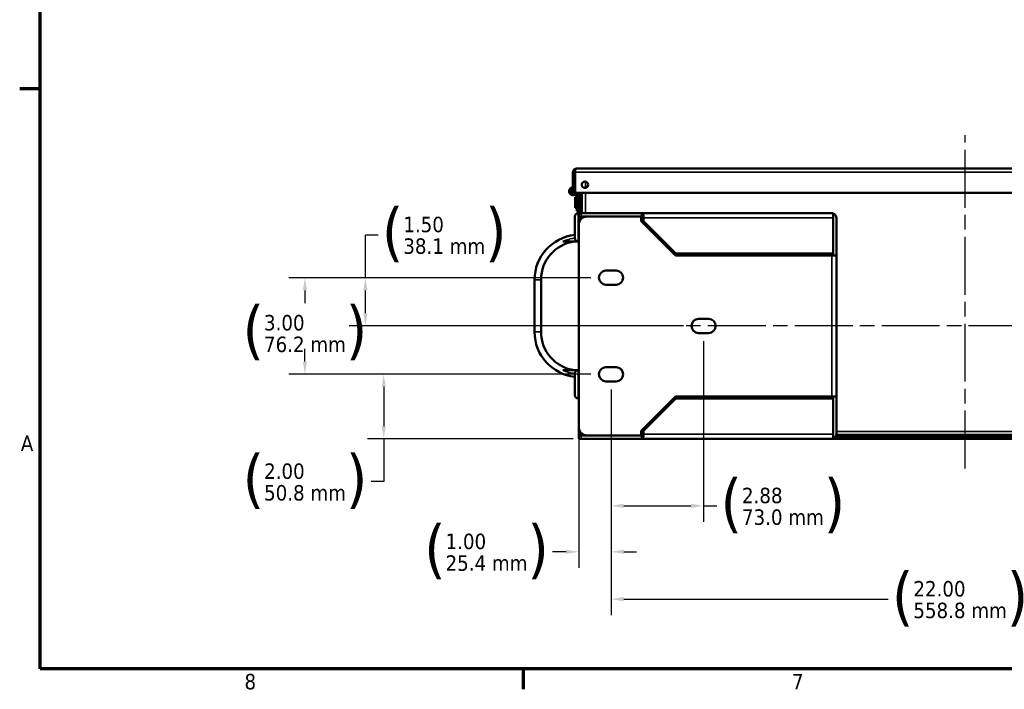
# Model space of a CAD drawing. Header units: inches. Extents: x 0 to 136, y 2 to 86.
# Tile 1 of 74: x 1 to 32, y 3 to 24. Entities that reach past the tile are written whole.
import ezdxf

# ---------------------------------------------------------------- set-up
doc = ezdxf.new("R2010")
doc.units = ezdxf.units.IN
doc.header["$LTSCALE"] = 4
doc.header["$MEASUREMENT"] = 0
doc.linetypes.add('CHAIN', pattern=[0.7087, 0.4724, -0.0591, 0.1181, -0.0591])
for name, color, linetype, lineweight in [('Border (ANSI)', 7, 'Continuous', 70), ('Centerline (ANSI)', 7, 'Continuous', 25), ('Dimension (ANSI)', 7, 'Continuous', 25), ('Visible (ANSI)', 7, 'Continuous', 50), ('Visible Narrow (ANSI)', 7, 'Continuous', 35)]:
    doc.layers.add(name, color=color, linetype=linetype, lineweight=lineweight)
doc.styles.add('Dimension Text', font='tahoma.ttf')
doc.dimstyles.new('Dual Dimension', dxfattribs={"dimscale": 4, "dimtxt": 0.12, "dimasz": 0.098425, "dimexe": 0.125, "dimexo": 0.0625, "dimgap": 0.031496, "dimtad": 0, "dimtih": 1, "dimtoh": 1, "dimrnd": 1e-08, "dimzin": 4, "dimdsep": 46, "dimtxsty": 'Dimension Text', "dimcen": 0.09, "dimdle": 0.393701, "dimclrd": 256, "dimclre": 256, "dimclrt": 256, "dimadec": 0, "dimazin": 1, "dimtfac": 1, "dimtofl": 0, "dimtmove": 0, "dimatfit": 3, "dimfxl": 1, "dimtolj": 1, "dimtzin": 4, "dimlwd": -1, "dimlwe": -1, "dimarcsym": 0})

# ---------------------------------------------------------------- blocks, each defined once
blk = doc.blocks.new('Borders Default Border')
at = {"layer": 'Border (ANSI)'}
for p, q in [((0.5, 5.5), (0.34, 5.5)), ((4.25, 1), (4.25, 0.84))]:
    blk.add_line(p, q, dxfattribs=at)
at = {"layer": 'Border (ANSI)', "flags": 128}
blk.add_lwpolyline([(0.5, 1), (0.5, 21), (33.5, 21), (33.5, 1), (0.5, 1)], dxfattribs=at)
at = {"layer": 'Border (ANSI)', "char_height": 0.12, "attachment_point": 7, "style": 'Dimension Text'}
for s, insert in [('A', (0.349, 2.69)), ('8', (2.0858, 0.8373)), ('7', (6.3378, 0.84))]:
    blk.add_mtext(s, dxfattribs=dict(at, insert=insert))
blk = doc.blocks.new('*D9')
at = {"layer": 'Defpoints', "color": 0, "transparency": 16777216}
for p in [(19.73, 12.92), (41.73, 12.92), (41.73, 6.159)]:
    blk.add_point(p, dxfattribs=at)
at = {"layer": 'Dimension (ANSI)', "transparency": 16777216}
for p, q in [((19.73, 12.67), (19.73, 5.659)), ((41.73, 12.67), (41.73, 5.659)), ((20.123, 6.159), (28.343, 6.159)), ((41.336, 6.159), (32.805, 6.159))]:
    blk.add_line(p, q, dxfattribs=at)
for points in [[(20.123, 6.225), (20.123, 6.093), (19.73, 6.159)], [(41.336, 6.225), (41.336, 6.093), (41.73, 6.159)]]:
    blk.add_solid(points, dxfattribs=at)
at = {"layer": 'Dimension (ANSI)', "transparency": 16777216, "insert": (30.574, 6.159), "char_height": 0.48, "attachment_point": 5, "style": 'Dimension Text'}
blk.add_mtext('\\A1;{\\H3.0x;(}\\S22.00^ 558.8 mm;{\\H3.0x;)}', dxfattribs=at)
blk = doc.blocks.new('*D10')
at = {"layer": 'Defpoints', "color": 0, "transparency": 16777216}
for p in [(12.1, 16.139), (19.355, 16.139), (22.23, 14.639)]:
    blk.add_point(p, dxfattribs=at)
at = {"layer": 'Dimension (ANSI)', "transparency": 16777216}
for p, q in [((12.1, 16.139), (12.1, 17.468)), ((12.1, 17.468), (12.494, 17.468)), ((19.105, 16.139), (11.6, 16.139)), ((12.1, 15.033), (12.1, 15.745)), ((21.98, 14.639), (11.6, 14.639))]:
    blk.add_line(p, q, dxfattribs=at)
for points in [[(12.035, 15.745), (12.166, 15.745), (12.1, 16.139)], [(12.035, 15.033), (12.166, 15.033), (12.1, 14.639)]]:
    blk.add_solid(points, dxfattribs=at)
at = {"layer": 'Dimension (ANSI)', "transparency": 16777216, "insert": (14.549, 17.468), "char_height": 0.48, "attachment_point": 5, "style": 'Dimension Text'}
blk.add_mtext('\\A1;{\\H3.0x;(}\\S1.50^ 38.1 mm;{\\H3.0x;)}', dxfattribs=at)
blk = doc.blocks.new('*D11')
at = {"layer": 'Defpoints', "color": 0, "transparency": 16777216}
for p in [(10.221, 16.139), (19.355, 16.139), (19.355, 13.139)]:
    blk.add_point(p, dxfattribs=at)
at = {"layer": 'Dimension (ANSI)', "transparency": 16777216}
for p, q in [((19.105, 16.139), (9.721, 16.139)), ((10.221, 15.745), (10.221, 15.352)), ((10.221, 13.533), (10.221, 13.926)), ((19.105, 13.139), (9.721, 13.139))]:
    blk.add_line(p, q, dxfattribs=at)
for points in [[(10.155, 15.745), (10.287, 15.745), (10.221, 16.139)], [(10.155, 13.533), (10.287, 13.533), (10.221, 13.139)]]:
    blk.add_solid(points, dxfattribs=at)
at = {"layer": 'Dimension (ANSI)', "transparency": 16777216, "insert": (10.221, 14.419), "char_height": 0.48, "attachment_point": 5, "style": 'Dimension Text'}
blk.add_mtext('\\A1;{\\H3.0x;(}\\S3.00^ 76.2 mm;{\\H3.0x;)}', dxfattribs=at)
blk = doc.blocks.new('*D12')
at = {"layer": 'Defpoints', "color": 0, "transparency": 16777216}
for p in [(22.605, 14.42), (19.73, 12.92), (22.605, 9.055)]:
    blk.add_point(p, dxfattribs=at)
at = {"layer": 'Dimension (ANSI)', "transparency": 16777216}
for p, q in [((22.605, 14.17), (22.605, 8.555)), ((19.73, 12.67), (19.73, 8.555)), ((20.123, 9.055), (22.211, 9.055)), ((22.605, 9.055), (23.015, 9.055))]:
    blk.add_line(p, q, dxfattribs=at)
for points in [[(20.123, 9.121), (20.123, 8.99), (19.73, 9.055)], [(22.211, 9.121), (22.211, 8.99), (22.605, 9.055)]]:
    blk.add_solid(points, dxfattribs=at)
at = {"layer": 'Dimension (ANSI)', "transparency": 16777216, "insert": (25.069, 9.055), "char_height": 0.48, "attachment_point": 5, "style": 'Dimension Text'}
blk.add_mtext('\\A1;{\\H3.0x;(}\\S2.88^ 73.0 mm;{\\H3.0x;)}', dxfattribs=at)
blk = doc.blocks.new('*D13')
at = {"layer": 'Defpoints', "color": 0, "transparency": 16777216}
for p in [(19.73, 12.92), (18.73, 11.493), (18.73, 7.629)]:
    blk.add_point(p, dxfattribs=at)
at = {"layer": 'Dimension (ANSI)', "transparency": 16777216}
for p, q in [((19.73, 12.67), (19.73, 7.129)), ((18.73, 11.243), (18.73, 7.129)), ((18.336, 7.629), (17.915, 7.629)), ((20.123, 7.629), (20.517, 7.629))]:
    blk.add_line(p, q, dxfattribs=at)
for points in [[(18.336, 7.694), (18.336, 7.563), (18.73, 7.629)], [(20.123, 7.694), (20.123, 7.563), (19.73, 7.629)]]:
    blk.add_solid(points, dxfattribs=at)
at = {"layer": 'Dimension (ANSI)', "transparency": 16777216, "insert": (15.862, 7.629), "char_height": 0.48, "attachment_point": 5, "style": 'Dimension Text'}
blk.add_mtext('\\A1;{\\H3.0x;(}\\S1.00^ 25.4 mm;{\\H3.0x;)}', dxfattribs=at)
blk = doc.blocks.new('*D14')
at = {"layer": 'Defpoints', "color": 0, "transparency": 16777216}
for p in [(12.668, 13.139), (19.355, 13.139), (18.805, 11.139)]:
    blk.add_point(p, dxfattribs=at)
at = {"layer": 'Dimension (ANSI)', "transparency": 16777216}
for p, q in [((19.105, 13.139), (12.168, 13.139)), ((12.668, 12.745), (12.668, 11.533)), ((18.555, 11.139), (12.168, 11.139)), ((12.668, 11.139), (12.668, 9.81)), ((12.668, 9.81), (12.275, 9.81))]:
    blk.add_line(p, q, dxfattribs=at)
for points in [[(12.603, 12.745), (12.734, 12.745), (12.668, 13.139)], [(12.603, 11.533), (12.734, 11.533), (12.668, 11.139)]]:
    blk.add_solid(points, dxfattribs=at)
at = {"layer": 'Dimension (ANSI)', "transparency": 16777216, "insert": (10.224, 9.81), "char_height": 0.48, "attachment_point": 5, "style": 'Dimension Text'}
blk.add_mtext('\\A1;{\\H3.0x;(}\\S2.00^ 50.8 mm;{\\H3.0x;)}', dxfattribs=at)

msp = doc.modelspace()

# ---------------------------------------------------------------- linework, layer by layer
at = {"layer": 'Centerline (ANSI)', "linetype": 'CHAIN', "ltscale": 0.952448}
for p, q in [((30.7298, 10.2109), (30.7298, 20.562)), ((43.4388, 14.6391), (18.1224, 14.6391))]:
    msp.add_line(p, q, dxfattribs=at)
at = {"layer": 'Visible (ANSI)'}
for p, q in [((18.5458, 18.7751), (18.5458, 19.4117)), ((18.6197, 19.4611), (18.5883, 19.5002)), ((18.6197, 19.4611), (18.6197, 19.4117)), ((18.6197, 19.4117), (18.6198, 19.4117)), ((18.6198, 18.7751), (18.6198, 19.4117)), ((18.6199, 19.5002), (18.6199, 19.4117)), ((18.6199, 19.4117), (18.6199, 18.7751)), ((18.659, 19.5251), (18.659, 19.5251)), ((18.6592, 19.5251), (42.8154, 19.5251)), ((18.8008, 19.5261), (18.9446, 19.5261)), ((18.8008, 19.5251), (18.8008, 19.5261)), ((18.9446, 19.5261), (19.2946, 19.5261)), ((19.2946, 19.5301), (19.4033, 19.5301)), ((19.2946, 19.5251), (19.2946, 19.5301)), ((19.4033, 19.5301), (19.4883, 19.5301)), ((19.4033, 19.5251), (19.4033, 19.5301)), ((19.4883, 19.5301), (19.8132, 19.5301)), ((19.4883, 19.5251), (19.4883, 19.5301)), ((19.8132, 19.5301), (19.903, 19.5301)), ((19.8132, 19.5251), (19.8132, 19.5301)), ((19.903, 19.5301), (20.02, 19.5301)), ((19.903, 19.5251), (19.903, 19.5301)), ((20.02, 19.5301), (20.0584, 19.5301)), ((20.02, 19.5251), (20.02, 19.5301)), ((20.0584, 19.5301), (20.3, 19.5301)), ((20.0584, 19.5251), (20.0584, 19.5301)), ((20.3, 19.5301), (20.4571, 19.5301)), ((20.4571, 19.5301), (20.5451, 19.5301)), ((20.4571, 19.5251), (20.4571, 19.5301)), ((20.5451, 19.5301), (20.6367, 19.5301)), ((20.5451, 19.5251), (20.5451, 19.5301)), ((20.6367, 19.5251), (20.6367, 19.5301)), ((20.6367, 19.5301), (20.8493, 19.5301)), ((20.8493, 19.5301), (20.9385, 19.5301)), ((20.8493, 19.5251), (20.8493, 19.5301)), ((20.9385, 19.5301), (21.1512, 19.5301)), ((20.9385, 19.5251), (20.9385, 19.5301)), ((21.1512, 19.5301), (21.2037, 19.5301)), ((21.1512, 19.5251), (21.1512, 19.5301)), ((21.2037, 19.5301), (21.3957, 19.5301)), ((21.2037, 19.5251), (21.2037, 19.5301)), ((21.3957, 19.5301), (21.6025, 19.5301)), ((21.6025, 19.5301), (21.6214, 19.5301)), ((21.6025, 19.5251), (21.6025, 19.5301)), ((21.6214, 19.5301), (21.7206, 19.5301)), ((21.6214, 19.5251), (21.6214, 19.5301)), ((21.7206, 19.5251), (21.7206, 19.5301)), ((21.7206, 19.5301), (21.8382, 19.5301)), ((21.8382, 19.5301), (21.9333, 19.5301)), ((21.8382, 19.5251), (21.8382, 19.5301)), ((21.9333, 19.5301), (22.0821, 19.5301)), ((21.9333, 19.5251), (21.9333, 19.5301)), ((22.0821, 19.5301), (22.1991, 19.5301)), ((22.1991, 19.5301), (22.2942, 19.5301)), ((22.1991, 19.5251), (22.1991, 19.5301)), ((22.2942, 19.5251), (22.2942, 19.5301)), ((22.2942, 19.5301), (22.4111, 19.5301)), ((22.4111, 19.5301), (22.6663, 19.5301)), ((22.4111, 19.5251), (22.4111, 19.5301)), ((22.6663, 19.5301), (22.9002, 19.5301)), ((22.9002, 19.5301), (22.9499, 19.5301)), ((22.9002, 19.5251), (22.9002, 19.5301)), ((22.9499, 19.5301), (23.2174, 19.5301)), ((22.9499, 19.5251), (22.9499, 19.5301)), ((23.2174, 19.5301), (23.4644, 19.5301)), ((23.4644, 19.5251), (23.4644, 19.5301)), ((23.4644, 19.5301), (23.4667, 19.5301)), ((23.4667, 19.5301), (23.4673, 19.5301)), ((23.4667, 19.5251), (23.4667, 19.5301)), ((23.4673, 19.5251), (23.4673, 19.5301)), ((23.4673, 19.5301), (23.5494, 19.5301)), ((23.5494, 19.5301), (23.791, 19.5301)), ((23.5494, 19.5251), (23.5494, 19.5301)), ((23.791, 19.5301), (23.9481, 19.5301)), ((23.9481, 19.5301), (24.0362, 19.5301)), ((23.9481, 19.5251), (23.9481, 19.5301)), ((24.0362, 19.5251), (24.0362, 19.5301)), ((24.0362, 19.5301), (24.188, 19.5301)), ((24.188, 19.5301), (24.3445, 19.5301)), ((24.188, 19.5251), (24.188, 19.5301)), ((24.3445, 19.5251), (24.3445, 19.5301)), ((24.3445, 19.5301), (24.4621, 19.5301)), ((24.4621, 19.5301), (24.8431, 19.5301)), ((24.4621, 19.5251), (24.4621, 19.5301)), ((24.8431, 19.5301), (25.0114, 19.5301)), ((25.0114, 19.5301), (25.116, 19.5301)), ((25.0114, 19.5251), (25.0114, 19.5301)), ((25.116, 19.5301), (25.1851, 19.5301)), ((25.116, 19.5251), (25.116, 19.5301)), ((25.1851, 19.5301), (25.2424, 19.5301)), ((25.1851, 19.5251), (25.1851, 19.5301)), ((25.2424, 19.5301), (25.6405, 19.5301)), ((25.2424, 19.5251), (25.2424, 19.5301)), ((25.6405, 19.5301), (25.7386, 19.5301)), ((25.6405, 19.5251), (25.6405, 19.5301)), ((25.7386, 19.5301), (26.1461, 19.5301)), ((25.7386, 19.5251), (25.7386, 19.5301)), ((26.1461, 19.5301), (26.2513, 19.5301)), ((26.1461, 19.5251), (26.1461, 19.5301)), ((26.2513, 19.5301), (26.412, 19.5301)), ((26.2513, 19.5251), (26.2513, 19.5301)), ((26.412, 19.5301), (26.5071, 19.5301)), ((26.412, 19.5251), (26.412, 19.5301)), ((26.5071, 19.5251), (26.5071, 19.5301)), ((26.5071, 19.5301), (26.5986, 19.5301)), ((26.5986, 19.5301), (26.6689, 19.5301)), ((26.5986, 19.5251), (26.5986, 19.5301)), ((26.6689, 19.5301), (26.8006, 19.5301)), ((26.6689, 19.5251), (26.6689, 19.5301)), ((26.8006, 19.5301), (26.8727, 19.5301)), ((26.8727, 19.5251), (26.8727, 19.5301)), ((26.8727, 19.5301), (26.9513, 19.5301)), ((26.9513, 19.5301), (27.0464, 19.5301)), ((26.9513, 19.5251), (26.9513, 19.5301)), ((27.0464, 19.5301), (27.0623, 19.5301)), ((27.0464, 19.5251), (27.0464, 19.5301)), ((27.0623, 19.5301), (27.1533, 19.5301)), ((27.1533, 19.5301), (27.223, 19.5301)), ((27.223, 19.5301), (27.2561, 19.5301)), ((27.223, 19.5251), (27.223, 19.5301)), ((27.2561, 19.5301), (27.2773, 19.5301)), ((27.2561, 19.5251), (27.2561, 19.5301)), ((27.2773, 19.5301), (27.5402, 19.5301)), ((27.2773, 19.5251), (27.2773, 19.5301)), ((27.5402, 19.5301), (27.8031, 19.5301)), ((27.8031, 19.5251), (27.8031, 19.5301)), ((27.8031, 19.5301), (27.8781, 19.5301)), ((27.8781, 19.5301), (27.8969, 19.5301)), ((27.8781, 19.5251), (27.8781, 19.5301)), ((27.8969, 19.5301), (28.1191, 19.5301)), ((27.8969, 19.5251), (27.8969, 19.5301)), ((28.1191, 19.5301), (28.3731, 19.5301)), ((28.3731, 19.5251), (28.3731, 19.5301)), ((28.3731, 19.5301), (28.4847, 19.5301)), ((28.4847, 19.5301), (28.7523, 19.5301)), ((28.4847, 19.5251), (28.4847, 19.5301)), ((28.7523, 19.5301), (28.9992, 19.5301)), ((28.9992, 19.5251), (28.9992, 19.5301)), ((28.9992, 19.5301), (29.0016, 19.5301)), ((29.0016, 19.5301), (29.0022, 19.5301)), ((29.0016, 19.5251), (29.0016, 19.5301)), ((29.0022, 19.5251), (29.0022, 19.5301)), ((29.0022, 19.5301), (29.1185, 19.5301)), ((29.1185, 19.5301), (29.2137, 19.5301)), ((29.1185, 19.5251), (29.1185, 19.5301)), ((29.2137, 19.5301), (29.3625, 19.5301)), ((29.2137, 19.5251), (29.2137, 19.5301)), ((29.3625, 19.5301), (29.4795, 19.5301)), ((29.4795, 19.5301), (29.5746, 19.5301)), ((29.4795, 19.5251), (29.4795, 19.5301)), ((29.5746, 19.5251), (29.5746, 19.5301)), ((29.5746, 19.5301), (30.0076, 19.5301)), ((30.0076, 19.5301), (30.4033, 19.5301)), ((30.0076, 19.5251), (30.0076, 19.5301)), ((30.4033, 19.5301), (30.7241, 19.5301)), ((30.7241, 19.5301), (30.8316, 19.5301)), ((30.7241, 19.5251), (30.7241, 19.5301)), ((30.8316, 19.5301), (31.0992, 19.5301)), ((30.8316, 19.5251), (30.8316, 19.5301)), ((31.0992, 19.5301), (31.3461, 19.5301)), ((31.3461, 19.5251), (31.3461, 19.5301)), ((31.3461, 19.5301), (31.3484, 19.5301)), ((31.3484, 19.5301), (31.349, 19.5301)), ((31.3484, 19.5251), (31.3484, 19.5301)), ((31.349, 19.5251), (31.349, 19.5301)), ((31.349, 19.5301), (31.4654, 19.5301)), ((31.4654, 19.5301), (31.5605, 19.5301)), ((31.4654, 19.5251), (31.4654, 19.5301)), ((31.5605, 19.5301), (31.7094, 19.5301)), ((31.5605, 19.5251), (31.5605, 19.5301)), ((31.7094, 19.5301), (31.8263, 19.5301)), ((31.8263, 19.5301), (31.9214, 19.5301)), ((31.8263, 19.5251), (31.8263, 19.5301)), ((31.9214, 19.5251), (31.9214, 19.5301)), ((31.9214, 19.5301), (32.0354, 19.5301)), ((18.5458, 18.7751), (18.6198, 18.7751)), ((18.6199, 18.7751), (42.8547, 18.7751)), ((18.6514, 18.7466), (18.6511, 18.7476)), ((18.6514, 18.7466), (18.7052, 18.7717)), ((18.6673, 18.701), (18.6514, 18.7466)), ((18.6708, 18.2011), (18.6708, 18.6806)), ((18.7052, 18.7717), (18.704, 18.7751)), ((18.723, 18.7204), (18.7052, 18.7717)), ((18.7298, 18.1391), (18.7298, 18.7751)), ((18.8038, 18.1391), (18.8038, 18.7751)), ((18.8188, 18.1391), (18.8188, 18.7751)), ((18.6208, 18.6366), (18.6208, 18.3036)), ((18.6708, 18.6366), (18.6208, 18.6366)), ((18.8188, 18.5951), (18.8038, 18.5951)), ((18.6708, 18.3036), (18.6208, 18.3036)), ((18.6708, 18.2011), (18.7298, 18.2011)), ((18.7048, 18.1391), (18.7298, 18.1391)), ((18.7298, 18.0351), (18.7298, 18.1391)), ((18.7298, 18.1391), (18.8049, 18.1391)), ((18.8188, 18.3451), (18.8038, 18.3451)), ((18.8038, 18.1631), (18.8188, 18.1631)), ((18.8049, 18.1391), (20.6895, 18.1391)), ((20.6895, 18.1391), (26.5864, 18.1391)), ((20.6895, 18.0581), (20.6895, 18.1391)), ((20.6895, 18.0351), (20.6895, 18.0581)), ((20.7298, 18.0275), (20.7298, 18.1114)), ((26.6257, 17.9957), (26.6257, 18.1336)), ((26.6258, 18.1336), (26.6258, 17.9957)), ((18.6048, 17.3641), (18.6048, 18.0391)), ((18.7298, 17.9957), (18.7298, 18.0351)), ((18.7298, 18.0351), (18.8049, 18.0351)), ((18.7298, 17.7851), (18.7298, 17.9957)), ((18.7298, 17.7851), (18.7298, 11.4931)), ((18.9798, 18.0351), (18.8049, 18.0351)), ((20.6673, 18.0351), (18.9798, 18.0351)), ((20.6895, 18.0351), (20.6673, 18.0351)), ((20.6673, 17.8896), (20.6673, 18.0351)), ((21.7298, 16.8271), (20.6673, 17.8896)), ((20.7396, 17.9957), (20.7396, 17.8891)), ((20.7396, 17.8891), (21.7396, 16.8891)), ((26.6258, 17.9957), (26.6257, 17.9957)), ((26.6257, 16.8891), (26.6257, 17.9957)), ((26.6258, 16.8272), (26.6258, 17.9957)), ((26.7298, 16.8272), (26.7298, 17.9957)), ((18.7048, 17.2641), (18.2328, 17.2641)), ((18.7048, 17.2641), (18.7298, 17.2641)), ((21.7396, 16.8891), (21.6678, 16.8891)), ((26.5864, 16.8271), (21.7298, 16.8271)), ((21.7396, 16.8891), (26.6257, 16.8891)), ((25.4798, 16.8401), (25.5288, 16.8891)), ((25.4798, 16.8271), (25.4798, 16.8401)), ((26.7298, 16.8271), (26.5864, 16.8271)), ((26.6258, 16.8271), (26.6258, 16.8272)), ((26.6258, 16.8272), (26.7298, 16.8272)), ((26.7298, 16.8271), (26.7298, 16.8272)), ((26.7298, 16.8271), (26.7298, 12.4511)), ((19.886, 16.3578), (19.5735, 16.3578)), ((17.3548, 14.4547), (17.3548, 16.0735)), ((17.5548, 16.0735), (17.5548, 14.4547)), ((19.5735, 15.9203), (19.886, 15.9203)), ((22.761, 14.8578), (22.4485, 14.8578)), ((22.4485, 14.4203), (22.761, 14.4203)), ((18.2328, 13.2641), (18.7048, 13.2641)), ((18.6048, 12.4891), (18.6048, 13.1641)), ((18.7048, 13.2641), (18.7298, 13.2641)), ((19.886, 13.3578), (19.5735, 13.3578)), ((19.5735, 12.9203), (19.886, 12.9203)), ((18.7048, 12.3891), (18.7298, 12.3891)), ((20.6673, 11.3886), (21.7298, 12.4511)), ((21.7396, 12.3891), (20.7396, 11.3891)), ((21.6678, 12.3891), (21.7396, 12.3891)), ((21.7298, 12.4511), (26.5864, 12.4511)), ((26.6257, 12.3891), (21.7396, 12.3891)), ((25.4798, 12.4381), (25.4798, 12.4511)), ((25.5288, 12.3891), (25.4798, 12.4381)), ((26.5864, 12.4511), (26.7298, 12.4511)), ((26.6257, 11.2825), (26.6257, 12.3891)), ((26.6258, 12.451), (26.6258, 12.4511)), ((26.6258, 12.451), (26.7298, 12.451)), ((26.6258, 11.2825), (26.6258, 12.451)), ((26.7298, 12.451), (26.7298, 12.4511)), ((26.7298, 11.2825), (26.7298, 12.451)), ((18.7298, 11.2825), (18.7298, 11.4931)), ((20.6673, 11.2431), (20.6673, 11.3886)), ((20.7396, 11.3891), (20.7396, 11.2825)), ((18.7298, 11.2825), (18.7298, 11.2431)), ((18.7298, 11.1391), (18.7298, 11.2431)), ((18.8049, 11.2431), (18.7298, 11.2431)), ((18.8049, 11.1391), (18.7298, 11.1391)), ((18.8049, 11.2431), (18.9798, 11.2431)), ((18.8049, 11.1391), (20.6895, 11.1391)), ((18.9798, 11.2431), (20.6673, 11.2431)), ((20.6673, 11.2431), (20.6895, 11.2431)), ((20.6895, 11.2431), (20.6895, 11.2201)), ((20.6895, 11.2201), (20.6895, 11.1391)), ((26.5864, 11.1391), (20.6895, 11.1391)), ((20.7298, 11.2507), (20.7298, 11.1667)), ((26.5864, 11.1391), (34.8732, 11.1391)), ((26.6258, 11.2825), (26.6257, 11.2825)), ((26.6257, 11.2825), (26.6257, 11.1446)), ((26.6258, 11.1446), (26.6258, 11.2825)), ((26.7119, 11.2131), (34.7477, 11.2131)), ((34.7325, 11.2547), (26.7271, 11.2547))]:
    msp.add_line(p, q, dxfattribs=at)
msp.add_circle((18.9208, 19.0251), 0.1015, dxfattribs=at)
for centre, radius, start, end in [((18.6592, 19.4117), 0.1134, 128.66384, 180), ((18.6592, 19.4117), 0.0394, 176.37707, 180), ((18.6592, 19.4117), 0.1134, 90.09605, 90.19757), ((18.6594, 19.4117), 0.1134, 90.09605, 90.19757), ((18.5538, 18.8261), 0.125, 93.66944, 335.92074), ((18.5538, 18.8261), 0.066, 96.96206, 309.40057), ((18.5538, 18.8261), 0.0625, 97.35404, 305.31364), ((18.6088, 18.6806), 0.062, 0, 19.23318), ((18.6088, 18.6806), 0.121, 0, 19.23318), ((18.7048, 18.0391), 0.1, 90, 180), ((26.5864, 17.9957), 0.1434, 74.05253, 90), ((26.5864, 17.9957), 0.1434, 0, 74.05253), ((18.9798, 17.7851), 0.25, 90, 180), ((26.5864, 17.9957), 0.0394, 0, 3.62293), ((18.7548, 16.0735), 1.4, 96.15064, 180), ((18.7548, 16.0735), 1.2, 97.18076, 180), ((18.7048, 17.3641), 0.1, 180, 270), ((19.5735, 16.1391), 0.2188, 90, 270), ((19.886, 16.1391), 0.2188, 270, 90), ((22.4485, 14.6391), 0.2188, 90, 270), ((22.761, 14.6391), 0.2188, 270, 90), ((18.7548, 14.4547), 1.4, 180, 263.84936), ((18.7548, 14.4547), 1.2, 180, 262.81924), ((18.7048, 13.1641), 0.1, 90, 180), ((19.5735, 13.1391), 0.2188, 90, 270), ((19.886, 13.1391), 0.2188, 270, 90), ((18.7048, 12.4891), 0.1, 180, 270), ((18.9798, 11.4931), 0.25, 180, 270), ((26.5864, 11.2825), 0.1434, 270, 285.94747), ((26.5864, 11.2825), 0.0394, 356.37707, 0), ((26.5864, 11.2825), 0.1434, 285.94747, 0)]:
    msp.add_arc(centre, radius, start, end, dxfattribs=at)
for centre, start_param, end_param in [((26.5864, 17.9957), 2.8632568, 3.1415927), ((26.5864, 11.2825), 0, 0.2783359)]:
    msp.add_ellipse(centre, major_axis=(0, -0.1434), ratio=0.9980015, start_param=start_param, end_param=end_param, dxfattribs=at)
for points in [[(18.5883, 19.5002), (18.6082, 19.5162), (18.6333, 19.525), (18.6588, 19.5251)], [(18.6199, 19.4612), (18.6198, 19.4611), (18.6197, 19.4611), (18.6197, 19.4611)], [(18.6199, 19.5002), (18.6329, 19.5162), (18.6459, 19.525), (18.659, 19.5251)], [(20.6895, 18.1391), (20.7029, 18.1391), (20.7164, 18.1293), (20.7298, 18.1114)], [(20.7298, 18.0275), (20.7164, 18.0324), (20.7029, 18.0351), (20.6895, 18.0351)], [(20.7396, 17.9957), (20.7363, 18.008), (20.7331, 18.0202), (20.7298, 18.0275)], [(20.6895, 11.2431), (20.7029, 11.2431), (20.7164, 11.2458), (20.7298, 11.2507)], [(20.7298, 11.1667), (20.7164, 11.1489), (20.7029, 11.1391), (20.6895, 11.1391)], [(20.7298, 11.2507), (20.7331, 11.258), (20.7363, 11.2702), (20.7396, 11.2825)]]:
    msp.add_open_spline(points, degree=3, dxfattribs=at)
for points in [[(20.7298, 18.1114), (20.7314, 18.0982), (20.7331, 18.0806), (20.7347, 18.0606), (20.7363, 18.0406), (20.738, 18.0181), (20.7396, 17.9957)], [(20.7396, 11.2825), (20.738, 11.26), (20.7363, 11.2376), (20.7347, 11.2176), (20.7331, 11.1976), (20.7314, 11.18), (20.7298, 11.1667)]]:
    msp.add_open_spline(points, degree=3, knots=[0, 0, 0, 0, 0.5000006, 0.5000006, 0.5000006, 1, 1, 1, 1], dxfattribs=at)
at = {"layer": 'Visible Narrow (ANSI)'}
for p, q in [((42.8547, 19.4117), (18.6199, 19.4117)), ((18.9446, 19.5251), (18.9446, 19.5261)), ((20.3, 19.5251), (20.3, 19.5301)), ((21.3957, 19.5251), (21.3957, 19.5301)), ((22.0821, 19.5251), (22.0821, 19.5301)), ((22.6663, 19.5251), (22.6663, 19.5301)), ((23.2174, 19.5251), (23.2174, 19.5301)), ((23.791, 19.5251), (23.791, 19.5301)), ((24.8431, 19.5251), (24.8431, 19.5301)), ((26.8006, 19.5251), (26.8006, 19.5301)), ((27.0623, 19.5251), (27.0623, 19.5301)), ((27.1533, 19.5251), (27.1533, 19.5301)), ((27.5402, 19.5251), (27.5402, 19.5301)), ((28.1191, 19.5251), (28.1191, 19.5301)), ((28.7523, 19.5251), (28.7523, 19.5301)), ((29.3625, 19.5251), (29.3625, 19.5301)), ((30.4033, 19.5251), (30.4033, 19.5301)), ((31.0992, 19.5251), (31.0992, 19.5301)), ((31.7094, 19.5251), (31.7094, 19.5301)), ((18.9322, 19.1259), (18.9322, 18.9242)), ((18.9322, 18.7751), (18.9322, 18.1391)), ((18.7048, 18.1391), (18.7048, 17.2641)), ((18.8049, 18.1391), (18.8049, 18.0351)), ((18.7298, 17.9957), (18.8451, 17.9957)), ((20.6673, 17.9957), (20.7396, 17.9957)), ((26.6257, 17.9957), (20.7396, 17.9957)), ((26.5864, 16.8891), (26.5864, 16.8271)), ((26.5864, 12.4511), (26.5864, 16.8271)), ((17.3548, 16.0735), (17.5548, 16.0735)), ((17.5548, 14.4547), (17.3548, 14.4547)), ((18.7048, 13.2641), (18.7048, 12.3891)), ((26.5864, 12.4511), (26.5864, 12.3891)), ((26.7298, 11.3681), (34.7298, 11.3681)), ((18.8451, 11.2825), (18.7298, 11.2825)), ((18.8049, 11.2431), (18.8049, 11.1391)), ((20.7396, 11.2825), (20.6673, 11.2825)), ((20.7396, 11.2825), (26.6257, 11.2825))]:
    msp.add_line(p, q, dxfattribs=at)
for centre, start, end in [((18.7548, 16.0735), 96.62581, 113.67513), ((18.7548, 14.4547), 246.32487, 263.37419)]:
    msp.add_arc(centre, 1.3, start, end, dxfattribs=at)

# ---------------------------------------------------------------- block references
at = {"xscale": 4, "yscale": 4, "zscale": 4}
msp.add_blockref('Borders Default Border', (0, 0), dxfattribs=at)

# ---------------------------------------------------------------- dimensions: what is measured, and where the dimension line sits
at = {"layer": 'Dimension (ANSI)'}
for base, p1, p2, angle, text, override, picture, middle in [((12.1005, 16.1391), (22.2298, 14.6391), (19.3548, 16.1391), 90, '{\\H3.0x;(}\\S<>^ 38.1 mm;{\\H3.0x;)}', {"dimgap": 0.031496, "dimdec": 2, "dimpost": '\\X', "dimtol": 0, "dimlim": 0, "dimtp": 0, "dimtm": 0, "dimtdec": 2, "dimatfit": 2}, '*D10', (14.5492, 17.4681)), ((10.2209, 16.1391), (19.3548, 13.1391), (19.3548, 16.1391), 90, '{\\H3.0x;(}\\S<>^ 76.2 mm;{\\H3.0x;)}', {"dimgap": 0.031496, "dimdec": 2, "dimpost": '\\X', "dimtol": 0, "dimlim": 0, "dimtp": 0, "dimtm": 0, "dimtdec": 2, "dimatfit": 1}, '*D11', (10.2209, 14.4188)), ((22.6047784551, 9.0552777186), (19.7297784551, 12.9203383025), (22.6047784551, 14.4203383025), 180, '{\\H3.0x;(}\\S<>^ 73.0 mm;{\\H3.0x;)}', {"dimgap": 0.031496, "dimtih": 0, "dimtoh": 0, "dimdec": 2, "dimpost": '\\X', "dimtol": 0, "dimlim": 0, "dimtp": 0, "dimtm": 0, "dimtdec": 2, "dimatfit": 2}, '*D12', (25.0694572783, 9.0552777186)), ((12.6684, 13.1391), (18.8049, 11.1391), (19.3548, 13.1391), 270, '{\\H3.0x;(}\\S<>^ 50.8 mm;{\\H3.0x;)}', {"dimgap": 0.031496, "dimdec": 2, "dimpost": '\\X', "dimtol": 0, "dimlim": 0, "dimtp": 0, "dimtm": 0, "dimtdec": 2, "dimatfit": 2}, '*D14', (10.2241, 9.8101)), ((18.7298, 7.6288), (19.7298, 12.9203), (18.7298, 11.4931), 180, '{\\H3.0x;(}\\S<>^ 25.4 mm;{\\H3.0x;)}', {"dimgap": 0.031496, "dimtih": 0, "dimtoh": 0, "dimdec": 2, "dimpost": '\\X', "dimtol": 0, "dimlim": 0, "dimtp": 0, "dimtm": 0, "dimtdec": 2, "dimatfit": 1}, '*D13', (15.862, 7.6288)), ((41.7298, 6.159), (19.7298, 12.9203), (41.7298, 12.9203), 180, '{\\H3.0x;(}\\S<>^ 558.8 mm;{\\H3.0x;)}', {"dimgap": 0.031496, "dimtih": 0, "dimtoh": 0, "dimdec": 2, "dimpost": '\\X', "dimtol": 0, "dimlim": 0, "dimtp": 0, "dimtm": 0, "dimtdec": 2, "dimatfit": 1}, '*D9', (30.5737, 6.159))]:
    dim = msp.add_linear_dim(base=base, p1=p1, p2=p2, angle=angle, text=text, dimstyle='Dual Dimension', override=override, dxfattribs=at)
    dim.commit()
    dim.dimension.update_dxf_attribs({"geometry": picture, "text_midpoint": middle, "dimtype": 160})

doc.saveas('drawing.dxf')
